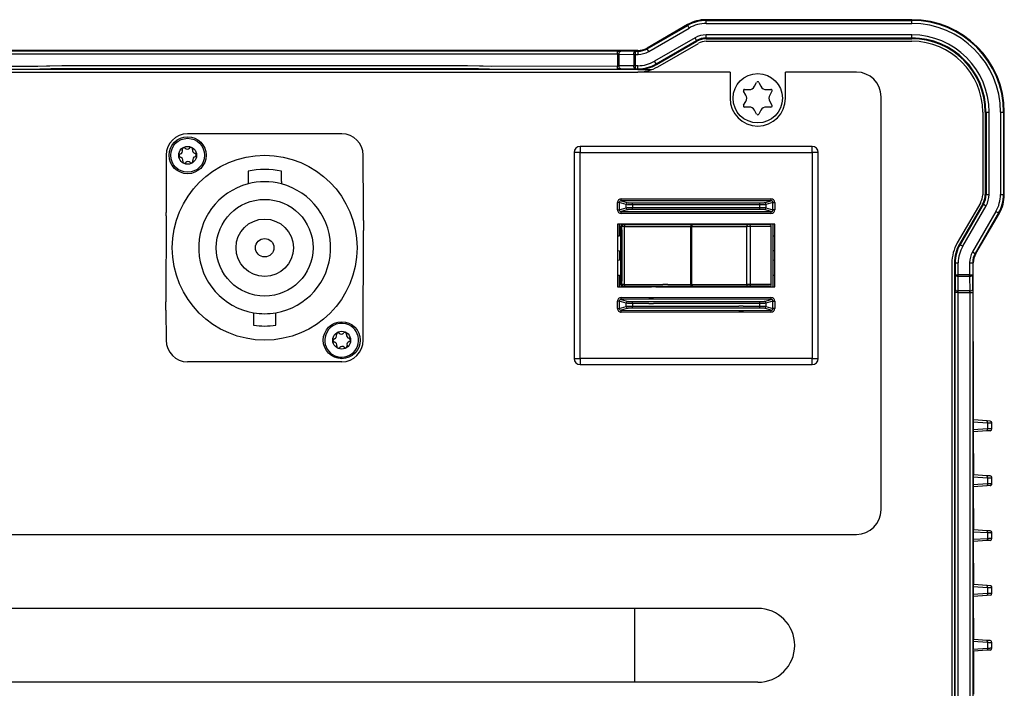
# Model space of a CAD drawing. Header units: millimetres. Extents: x -429 to -189, y 22 to 228.
# Tile 4 of 4: x -349 to -189, y 120 to 228. Entities that reach past the tile are written whole.
import ezdxf

# ---------------------------------------------------------------- set-up
doc = ezdxf.new("R2010")
doc.units = ezdxf.units.MM

# ---------------------------------------------------------------- blocks, each defined once
blk = doc.blocks.new('Senkschraube_ISO14586-C-TX10-A4-2_9x9_5_1__8', base_point=(-324.6, 203.47))
at = {"color": 7, "linetype": 'Continuous'}
for radius in [2.75, 1.45]:
    blk.add_circle((-321.85, 206.22), radius, dxfattribs=at)
for centre, radius, start, end in [((-322.97, 206.17), 0.28, 105.6321, 258.9486), ((-323.18, 206.91), 0.49, 285.6321, 18.9486), ((-322.45, 207.16), 0.28, 45.6321, 198.9486), ((-321.91, 207.71), 0.49, 225.6321, 318.9486), ((-321.33, 207.21), 0.28, 345.6321, 138.9486), ((-320.58, 207.02), 0.49, 165.6321, 258.9486), ((-320.73, 206.26), 0.28, 285.6321, 78.9486), ((-323.12, 205.42), 0.49, 345.6321, 78.9486), ((-322.37, 205.22), 0.28, 165.6321, 318.9486), ((-321.79, 204.72), 0.49, 45.6321, 138.9486), ((-321.25, 205.27), 0.28, 225.6321, 18.9486), ((-320.52, 205.52), 0.49, 105.6321, 198.9486)]:
    blk.add_arc(centre, radius, start, end, dxfattribs=at)
blk = doc.blocks.new('Senkschraube_ISO14586-C-TX10-A4-2_9x9_5_1_2__9', base_point=(-299.6, 173.47))
at = {"color": 7, "linetype": 'Continuous'}
blk.add_circle((-296.85, 176.22), 1.45, dxfattribs=at)
for centre, radius, start, end in [((-296.86, 176.21), 2.74, 64.9579, 152.1192), ((-296.86, 176.21), 2.74, 152.1192, 64.9579), ((-297.45, 177.16), 0.28, 45.6321, 198.9486), ((-296.91, 177.71), 0.49, 225.6321, 318.9486), ((-296.33, 177.21), 0.28, 345.6321, 138.9486), ((-297.97, 176.17), 0.28, 105.6321, 258.9486), ((-298.18, 176.91), 0.49, 285.6321, 18.9486), ((-298.12, 175.42), 0.49, 345.6321, 78.9486), ((-295.58, 177.02), 0.49, 165.6321, 258.9486), ((-295.52, 175.52), 0.49, 105.6321, 198.9486), ((-295.73, 176.26), 0.28, 285.6321, 78.9486), ((-297.37, 175.22), 0.28, 165.6321, 318.9486), ((-296.79, 174.72), 0.49, 45.6321, 138.9486), ((-296.25, 175.27), 0.28, 225.6321, 18.9486)]:
    blk.add_arc(centre, radius, start, end, dxfattribs=at)
blk = doc.blocks.new('Innenbord__10', base_point=(-325.37, 181.12))
at = {"color": 7, "linetype": 'Continuous'}
for p, q in [((-312.02, 201.98), (-312.05, 201.57)), ((-306.62, 201.98), (-306.64, 201.57)), ((-325.32, 196.42), (-325.32, 196.92)), ((-293.32, 196.92), (-293.32, 197.22)), ((-293.32, 196.42), (-293.32, 196.92)), ((-293.32, 195.62), (-293.32, 194.02)), ((-325.37, 181.92), (-325.37, 182.42)), ((-325.37, 181.12), (-325.37, 181.92))]:
    blk.add_line(p, q, dxfattribs=at)
blk = doc.blocks.new('Netzteil-LCC600-28U-9P_1__11', base_point=(-325.37, 181.12))
blk.add_blockref('Innenbord__10', (-325.37, 181.12))
blk = doc.blocks.new('PowerConAC-Buchse-32A_NAC3MP-HC__12', base_point=(-325.37, 172.72))
at = {"color": 7, "linetype": 'Continuous'}
for p, q in [((-296.85, 209.72), (-321.85, 209.72)), ((-325.35, 206.22), (-325.32, 196.92)), ((-293.32, 197.22), (-293.35, 206.22)), ((-312.05, 203.62), (-312.02, 201.98)), ((-306.62, 201.98), (-306.64, 203.62)), ((-312.02, 201.98), (-312.05, 201.57)), ((-306.62, 201.98), (-306.64, 201.57)), ((-325.32, 196.42), (-325.32, 196.92)), ((-293.32, 196.92), (-293.32, 197.22)), ((-293.32, 196.42), (-293.32, 196.92)), ((-325.32, 196.42), (-325.37, 182.42)), ((-293.32, 195.62), (-293.32, 196.42)), ((-293.32, 195.62), (-293.32, 194.02)), ((-293.35, 176.22), (-293.32, 194.02)), ((-325.37, 181.92), (-325.37, 182.42)), ((-325.37, 181.12), (-325.37, 181.92)), ((-325.37, 181.12), (-325.35, 176.22)), ((-311.15, 180.67), (-311.15, 178.64)), ((-307.55, 178.64), (-307.55, 180.67)), ((-296.85, 172.72), (-321.85, 172.72))]:
    blk.add_line(p, q, dxfattribs=at)
for centre, radius in [((-321.85, 206.22), 3), ((-309.35, 191.22), 15), ((-309.35, 191.22), 7.85), ((-309.35, 191.22), 4.65), ((-309.35, 191.22), 1.5), ((-296.85, 176.22), 3)]:
    blk.add_circle(centre, radius, dxfattribs=at)
for centre, radius, start, end in [((-321.85, 206.22), 3.5, 90, 180), ((-296.85, 206.22), 3.5, 0, 90), ((-309.35, 191.22), 12.7, 77.7022, 102.2978), ((-309.35, 191.22), 10.7, 104.6435, 260.3154), ((-309.35, 191.22), 10.7, 75.3565, 104.6435), ((-309.35, 191.22), 10.7, 279.6846, 75.3565), ((-309.35, 191.22), 10.7, 260.3154, 279.6846), ((-309.35, 191.22), 12.7, 261.8519, 278.1481), ((-321.85, 176.22), 3.5, 180, 270), ((-296.85, 176.22), 3.5, 270, 0)]:
    blk.add_arc(centre, radius, start, end, dxfattribs=at)
blk = doc.blocks.new('Blechschraube_ISO14585-ST4_2x16_8__17', base_point=(-233.35, 211.47))
at = {"color": 7, "linetype": 'Continuous'}
blk.add_circle((-229.35, 215.47), 4, dxfattribs=at)
blk = doc.blocks.new('Typenschild-PSU-Odin__18', base_point=(-389.35, 210.97))
at = {"color": 7, "linetype": 'Continuous'}
for p, q in [((-369.35, 219.72), (-249.35, 219.72)), ((-249.35, 219.72), (-248.81, 219.72)), ((-233.85, 219.72), (-248.81, 219.72)), ((-233.85, 219.72), (-233.85, 217.16)), ((-233.85, 217.16), (-233.85, 216.72)), ((-233.85, 216.72), (-233.85, 215.47))]:
    blk.add_line(p, q, dxfattribs=at)
blk.add_arc((-229.35, 215.47), 4.5, 180, 270, dxfattribs=at)
blk = doc.blocks.new('Buegelgriff-GN-425-NI-12-160-GS__19', base_point=(-395.35, 120.7))
at = {"color": 7, "linetype": 'Continuous'}
for p, q in [((-249.35, 132.72), (-369.35, 132.72)), ((-229.35, 132.72), (-249.35, 132.72)), ((-249.35, 120.72), (-369.35, 120.72)), ((-229.35, 120.72), (-249.35, 120.72))]:
    blk.add_line(p, q, dxfattribs=at)
at = {"color": 1, "linetype": 'Continuous'}
for p, q in [((-249.35, 132.72), (-249.35, 126.72)), ((-249.35, 126.72), (-249.35, 120.72))]:
    blk.add_line(p, q, dxfattribs=at)
at = {"color": 7, "linetype": 'Continuous'}
blk.add_arc((-229.35, 126.72), 6, 270, 90, dxfattribs=at)
blk = doc.blocks.new('Verbindungsteil_1__22', base_point=(-429.35, 21.78))
at = {"color": 7, "linetype": 'Continuous'}
for p, q in [((-240.74, 227.41), (-247.31, 223.62)), ((-204.35, 228.22), (-237.74, 228.22)), ((-248.81, 223.22), (-369.88, 223.22)), ((-189.35, 199.82), (-189.35, 213.22)), ((-193.98, 190.26), (-190.15, 196.82)), ((-194.35, 163.28), (-194.38, 188.76)), ((-296.85, 172.72), (-321.85, 172.72)), ((-192.15, 163.12), (-194.35, 163.28)), ((-191.63, 163.1), (-192.15, 163.12)), ((-192.15, 161.52), (-194.38, 161.36)), ((-194.38, 161.36), (-194.35, 154.38)), ((-191.63, 161.54), (-192.15, 161.52)), ((-191.35, 161.84), (-191.35, 162.8)), ((-192.15, 154.22), (-194.35, 154.38)), ((-191.63, 154.2), (-192.15, 154.22)), ((-191.35, 152.94), (-191.35, 153.9)), ((-192.15, 152.62), (-194.38, 152.46)), ((-194.38, 152.46), (-194.35, 145.48)), ((-191.63, 152.64), (-192.15, 152.62)), ((-192.15, 145.32), (-194.35, 145.48)), ((-191.63, 145.3), (-192.15, 145.32)), ((-191.35, 144.04), (-191.35, 145)), ((-192.15, 143.72), (-194.38, 143.56)), ((-194.38, 143.56), (-194.35, 136.58)), ((-191.63, 143.74), (-192.15, 143.72)), ((-192.15, 136.42), (-194.35, 136.58)), ((-191.63, 136.4), (-192.15, 136.42)), ((-191.35, 135.14), (-191.35, 136.1)), ((-192.15, 134.82), (-194.38, 134.66)), ((-194.38, 134.66), (-194.35, 127.68)), ((-191.63, 134.84), (-192.15, 134.82)), ((-192.15, 127.52), (-194.35, 127.68)), ((-191.63, 127.5), (-192.15, 127.52)), ((-191.35, 126.24), (-191.35, 127.2)), ((-192.15, 125.92), (-194.35, 125.75)), ((-194.35, 125.75), (-194.35, 118.78)), ((-191.63, 125.94), (-192.15, 125.92))]:
    blk.add_line(p, q, dxfattribs=at)
at = {"color": 1, "linetype": 'Continuous'}
for p, q in [((-240.71, 227.29), (-240.74, 227.41)), ((-237.74, 228.22), (-237.71, 228.09)), ((-204.35, 228.09), (-204.35, 228.22)), ((-204.35, 227.59), (-204.35, 228.09)), ((-248.83, 223.16), (-248.81, 223.22)), ((-247.31, 223.62), (-247.33, 223.55)), ((-366.6, 220.71), (-346.17, 220.7)), ((-346.17, 220.7), (-344.77, 220.71)), ((-344.77, 220.71), (-344.2, 220.73)), ((-344.2, 220.73), (-342.28, 220.76)), ((-342.28, 220.76), (-276.42, 220.76)), ((-276.42, 220.76), (-274.49, 220.73)), ((-274.49, 220.73), (-273.92, 220.71)), ((-273.92, 220.71), (-272.53, 220.7)), ((-272.53, 220.7), (-252.1, 220.71)), ((-344.55, 220.21), (-345.81, 220.2)), ((-344.03, 220.23), (-344.55, 220.21)), ((-342.28, 220.26), (-344.03, 220.23)), ((-276.42, 220.26), (-342.28, 220.26)), ((-274.67, 220.23), (-276.42, 220.26)), ((-274.15, 220.21), (-274.67, 220.23)), ((-272.88, 220.2), (-274.15, 220.21)), ((-189.97, 213.22), (-189.47, 213.22)), ((-189.47, 213.22), (-189.35, 213.22)), ((-189.47, 199.86), (-189.35, 199.82)), ((-190.15, 196.82), (-190.28, 196.86))]:
    blk.add_line(p, q, dxfattribs=at)
at = {"color": 7, "linetype": 'Continuous'}
for centre, radius, start, end in [((-237.74, 222.22), 6, 90, 120), ((-204.35, 213.22), 15, 0, 90), ((-248.81, 226.22), 3, 270, 300), ((-195.35, 199.82), 6, 330, 0), ((-191.38, 188.76), 3, 150, 180), ((-191.65, 162.8), 0.3, 0.0024, 86.0432), ((-191.65, 161.84), 0.3, 273.9568, 359.9976), ((-191.65, 153.9), 0.3, 0.0017, 86.0432), ((-191.65, 152.94), 0.3, 273.9568, 359.9983), ((-191.65, 145), 0.3, 0.0017, 86.0432), ((-191.65, 144.04), 0.3, 273.9568, 359.9983), ((-191.65, 136.1), 0.3, 0.0017, 86.0432), ((-191.65, 135.14), 0.3, 273.9568, 359.9983), ((-191.65, 127.2), 0.3, 0.0017, 86.0432), ((-191.65, 126.24), 0.3, 273.9568, 359.9983)]:
    blk.add_arc(centre, radius, start, end, dxfattribs=at)
at = {"color": 1, "linetype": 'Continuous'}
blk.add_arc((-252.1, 223.71), 3, 270, 275.0564, dxfattribs=at)
blk = doc.blocks.new('Verbindungsteil_2__23', base_point=(-429.35, 21.78))
at = {"color": 7, "linetype": 'Continuous'}
for p, q in [((-240.74, 227.41), (-247.31, 223.62)), ((-204.35, 228.22), (-237.74, 228.22)), ((-245.79, 220.93), (-239.22, 224.73)), ((-237.72, 225.13), (-204.35, 225.13)), ((-248.81, 223.22), (-369.88, 223.22)), ((-248.79, 220.13), (-369.91, 220.13)), ((-248.79, 220.13), (-246.53, 220.13)), ((-192.44, 213.22), (-192.44, 199.85)), ((-189.35, 199.82), (-189.35, 213.22)), ((-192.84, 198.35), (-196.63, 191.78)), ((-193.98, 190.26), (-190.15, 196.82)), ((-197.44, 188.78), (-197.44, 64.66)), ((-194.35, 163.28), (-194.38, 188.76)), ((-296.85, 172.72), (-321.85, 172.72)), ((-209.34, 169.7), (-209.34, 171.2)), ((-194.38, 162.96), (-194.38, 161.67)), ((-192.15, 163.12), (-194.35, 163.28)), ((-191.63, 163.1), (-192.15, 163.12)), ((-192.15, 161.52), (-194.38, 161.36)), ((-194.38, 161.36), (-194.35, 154.38)), ((-191.63, 161.54), (-192.15, 161.52)), ((-191.35, 161.84), (-191.35, 162.8)), ((-194.38, 154.06), (-194.38, 152.77)), ((-192.15, 154.22), (-194.35, 154.38)), ((-191.63, 154.2), (-192.15, 154.22)), ((-191.35, 152.94), (-191.37, 153.89)), ((-192.15, 152.62), (-194.38, 152.46)), ((-194.38, 152.46), (-194.35, 145.48)), ((-191.63, 152.64), (-192.15, 152.62)), ((-192.15, 145.32), (-194.35, 145.48)), ((-194.38, 145.16), (-194.38, 143.87)), ((-191.63, 145.3), (-192.15, 145.32)), ((-191.35, 144.04), (-191.37, 144.99)), ((-192.15, 143.72), (-194.38, 143.56)), ((-194.38, 143.56), (-194.35, 136.58)), ((-191.63, 143.74), (-192.15, 143.72)), ((-194.38, 136.26), (-194.38, 134.97)), ((-192.15, 136.42), (-194.35, 136.58)), ((-191.63, 136.4), (-192.15, 136.42)), ((-191.35, 135.14), (-191.37, 136.09)), ((-192.15, 134.82), (-194.38, 134.66)), ((-194.38, 134.66), (-194.35, 127.68)), ((-191.63, 134.84), (-192.15, 134.82)), ((-194.38, 127.4), (-194.38, 126.07)), ((-192.15, 127.52), (-194.35, 127.68)), ((-191.63, 127.5), (-192.15, 127.52)), ((-191.35, 126.24), (-191.35, 127.2)), ((-192.15, 125.92), (-194.38, 125.77)), ((-194.38, 125.77), (-194.35, 118.78)), ((-191.63, 125.94), (-192.15, 125.92))]:
    blk.add_line(p, q, dxfattribs=at)
at = {"color": 1, "linetype": 'Continuous'}
for p, q in [((-247.28, 223.5), (-240.71, 227.29)), ((-247.03, 223.06), (-240.46, 226.86)), ((-240.71, 227.29), (-240.74, 227.41)), ((-240.46, 226.86), (-240.71, 227.29)), ((-237.74, 228.22), (-237.71, 228.09)), ((-237.71, 228.09), (-204.35, 228.09)), ((-237.71, 227.59), (-237.71, 228.09)), ((-237.71, 227.59), (-204.35, 227.59)), ((-204.35, 228.09), (-204.35, 228.22)), ((-204.35, 227.59), (-204.35, 228.09)), ((-239.53, 225.27), (-246.1, 221.47)), ((-239.28, 224.83), (-239.53, 225.27)), ((-204.35, 225.75), (-237.72, 225.75)), ((-237.72, 225.25), (-237.72, 225.75)), ((-237.72, 225.25), (-204.35, 225.25)), ((-237.72, 225.13), (-237.72, 225.25)), ((-204.35, 225.25), (-204.35, 225.75)), ((-204.35, 225.13), (-204.35, 225.25)), ((-245.85, 221.04), (-239.28, 224.83)), ((-239.28, 224.83), (-239.22, 224.73)), ((-252.08, 223.12), (-366.62, 223.12)), ((-252.08, 222.62), (-366.62, 222.62)), ((-252.08, 222.62), (-252.1, 220.71)), ((-252.08, 222.62), (-252.08, 223.12)), ((-251.83, 222.62), (-249.46, 222.59)), ((-251.83, 220.73), (-251.83, 222.62)), ((-249.21, 223.09), (-251.58, 223.12)), ((-249.21, 222.59), (-249.46, 222.59)), ((-249.46, 222.59), (-249.46, 220.75)), ((-249.21, 223.09), (-248.78, 223.09)), ((-249.21, 222.59), (-249.21, 223.09)), ((-249.21, 222.59), (-248.78, 222.59)), ((-249.21, 220.75), (-249.21, 222.59)), ((-248.83, 223.16), (-248.81, 223.22)), ((-248.83, 223.16), (-248.78, 223.09)), ((-248.78, 222.59), (-248.78, 223.09)), ((-247.31, 223.62), (-247.33, 223.55)), ((-247.28, 223.5), (-247.33, 223.55)), ((-247.03, 223.06), (-247.28, 223.5)), ((-366.6, 220.71), (-346.17, 220.7)), ((-346.17, 220.7), (-344.77, 220.71)), ((-344.77, 220.71), (-344.2, 220.73)), ((-344.2, 220.73), (-342.28, 220.76)), ((-342.28, 220.76), (-276.42, 220.76)), ((-276.42, 220.76), (-274.49, 220.73)), ((-274.49, 220.73), (-273.92, 220.71)), ((-273.92, 220.71), (-272.53, 220.7)), ((-272.53, 220.7), (-252.1, 220.71)), ((-252.08, 220.22), (-252.1, 220.71)), ((-249.46, 220.75), (-251.83, 220.73)), ((-249.21, 220.75), (-249.46, 220.75)), ((-248.79, 220.75), (-249.21, 220.75)), ((-249.21, 220.25), (-249.21, 220.75)), ((-248.79, 220.25), (-248.79, 220.75)), ((-245.85, 221.04), (-246.1, 221.47)), ((-245.79, 220.93), (-245.85, 221.04)), ((-366.62, 220.22), (-345.81, 220.2)), ((-344.55, 220.21), (-345.81, 220.2)), ((-344.03, 220.23), (-344.55, 220.21)), ((-342.28, 220.26), (-344.03, 220.23)), ((-276.42, 220.26), (-342.28, 220.26)), ((-274.67, 220.23), (-276.42, 220.26)), ((-274.15, 220.21), (-274.67, 220.23)), ((-272.88, 220.2), (-274.15, 220.21)), ((-272.88, 220.2), (-252.08, 220.22)), ((-251.58, 220.23), (-249.21, 220.25)), ((-249.21, 220.25), (-248.79, 220.25)), ((-248.79, 220.25), (-248.79, 220.13)), ((-192.44, 213.22), (-192.31, 213.22)), ((-192.31, 213.22), (-192.31, 199.85)), ((-192.31, 213.22), (-191.81, 213.22)), ((-191.81, 199.85), (-191.81, 213.22)), ((-189.97, 213.22), (-189.47, 213.22)), ((-189.97, 213.22), (-189.97, 199.86)), ((-189.47, 213.22), (-189.35, 213.22)), ((-189.47, 213.22), (-189.47, 199.86)), ((-192.31, 199.85), (-192.44, 199.85)), ((-192.31, 199.85), (-191.81, 199.85)), ((-189.97, 199.86), (-189.47, 199.86)), ((-189.47, 199.86), (-189.35, 199.82)), ((-192.73, 198.29), (-196.53, 191.71)), ((-192.84, 198.35), (-192.73, 198.29)), ((-192.73, 198.29), (-192.3, 198.04)), ((-196.09, 191.46), (-192.3, 198.04)), ((-190.71, 197.11), (-194.5, 190.53)), ((-190.28, 196.86), (-194.07, 190.28)), ((-190.71, 197.11), (-190.28, 196.86)), ((-190.15, 196.82), (-190.28, 196.86)), ((-196.53, 191.71), (-196.63, 191.78)), ((-196.53, 191.71), (-196.09, 191.46)), ((-194.5, 190.53), (-194.07, 190.28)), ((-193.98, 190.26), (-194.07, 190.28)), ((-197.44, 188.78), (-197.31, 188.78)), ((-197.31, 188.78), (-197.31, 186.85)), ((-197.31, 188.78), (-196.81, 188.78)), ((-196.81, 186.85), (-196.81, 188.78)), ((-194.97, 188.78), (-194.97, 186.85)), ((-194.97, 188.78), (-194.47, 188.78)), ((-194.47, 188.78), (-194.38, 188.76)), ((-194.47, 188.78), (-194.47, 186.85)), ((-197.31, 186.85), (-197.34, 184.48)), ((-197.31, 186.85), (-196.81, 186.85)), ((-196.84, 184.23), (-196.81, 186.6)), ((-196.81, 186.6), (-196.81, 186.85)), ((-194.97, 186.85), (-196.81, 186.85)), ((-196.81, 186.6), (-194.97, 186.6)), ((-194.97, 186.6), (-194.97, 186.85)), ((-194.97, 186.85), (-194.47, 186.85)), ((-194.97, 186.6), (-194.95, 184.23)), ((-194.45, 184.48), (-194.47, 186.85)), ((-196.84, 183.98), (-197.34, 183.98)), ((-197.34, 69.45), (-197.34, 183.98)), ((-194.95, 184.23), (-196.84, 184.23)), ((-196.84, 183.98), (-194.95, 183.98)), ((-196.84, 69.45), (-196.84, 183.98)), ((-194.95, 183.98), (-194.45, 183.98)), ((-194.95, 183.98), (-194.95, 69.45)), ((-194.45, 183.98), (-194.45, 69.45)), ((-194.38, 162.96), (-192.09, 162.82)), ((-192.09, 161.82), (-194.38, 161.67)), ((-192.09, 162.82), (-192.09, 161.82)), ((-194.38, 154.06), (-192.09, 153.92)), ((-192.09, 153.92), (-192.09, 152.92)), ((-192.09, 152.92), (-194.38, 152.77)), ((-194.38, 145.16), (-192.09, 145.02)), ((-192.09, 144.02), (-194.38, 143.87)), ((-192.09, 145.02), (-192.09, 144.02)), ((-194.38, 136.26), (-192.09, 136.12)), ((-192.09, 136.12), (-192.09, 135.12)), ((-192.09, 135.12), (-194.38, 134.97)), ((-194.38, 127.4), (-192.09, 127.22)), ((-192.09, 126.22), (-194.38, 126.07)), ((-192.09, 127.22), (-192.09, 126.22))]:
    blk.add_line(p, q, dxfattribs=at)
at = {"color": 7, "linetype": 'Continuous'}
for centre, radius, start, end in [((-237.74, 222.22), 6, 90, 120), ((-204.35, 213.22), 15, 0, 90), ((-204.35, 213.22), 14.88, 0, 90), ((-237.72, 222.13), 3.12, 90, 120), ((-204.35, 213.22), 12.03, 0, 90), ((-237.72, 222.13), 3, 90, 120), ((-204.35, 213.22), 11.91, 0, 90), ((-248.81, 226.22), 3, 270, 300), ((-248.78, 226.09), 5.84, 269.9066, 300.0934), ((-248.78, 226.09), 5.96, 269.9085, 300.0915), ((-195.44, 199.85), 3, 330, 360), ((-195.44, 199.85), 3.12, 330, 360), ((-195.35, 199.82), 6, 330, 0), ((-191.44, 188.78), 6, 150, 180), ((-191.44, 188.78), 5.88, 150, 180), ((-191.38, 188.76), 3, 150, 180), ((-191.65, 162.8), 0.3, 0.0024, 86.0432), ((-191.65, 161.84), 0.3, 273.9568, 359.9976), ((-191.65, 153.92), 0.28, 354.6864, 85.3428), ((-191.64, 152.93), 0.289, 272.7964, 2.8374), ((-191.65, 145.02), 0.28, 354.6864, 85.3428), ((-191.65, 144.04), 0.3, 273.9568, 359.9983), ((-191.65, 136.12), 0.28, 354.6864, 85.3428), ((-191.65, 135.14), 0.3, 273.9568, 359.9983), ((-191.64, 127.2), 0.292, 358.4328, 87.612), ((-191.65, 126.24), 0.3, 273.9568, 359.9983)]:
    blk.add_arc(centre, radius, start, end, dxfattribs=at)
at = {"color": 1, "linetype": 'Continuous'}
for centre, radius, start, end in [((-237.72, 222.13), 5.96, 89.9121, 120.0879), ((-237.72, 222.13), 5.47, 89.9041, 120.0959), ((-204.35, 213.22), 14.38, 0, 90), ((-237.72, 222.13), 3.62, 90, 120), ((-204.35, 213.22), 12.53, 0, 90), ((-248.78, 226.09), 3, 269.9999, 300.0001), ((-248.78, 226.09), 3.5, 269.9999, 300.0001), ((-252.1, 223.71), 3, 270, 275.0564), ((-248.78, 226.09), 5.34, 269.8979, 300.1021), ((-195.44, 199.85), 3.62, 330, 360), ((-195.44, 199.85), 5.47, 329.9041, 0.0959), ((-195.44, 199.85), 5.96, 329.9121, 0.0879), ((-191.44, 188.78), 5.38, 150, 180), ((-191.44, 188.78), 3.53, 150.1543, 179.8457), ((-191.44, 188.78), 3.04, 150.1797, 179.8203)]:
    blk.add_arc(centre, radius, start, end, dxfattribs=at)
for points in [[(-252.08, 223.12), (-251.95, 223.12), (-251.82, 223.12), (-251.69, 223.12), (-251.58, 223.12)], [(-251.83, 222.62), (-251.85, 222.62), (-251.87, 222.62), (-251.91, 222.62), (-251.95, 222.62), (-251.97, 222.62), (-251.99, 222.62), (-252.05, 222.62), (-252.08, 222.62)], [(-251.83, 222.62), (-251.76, 222.97), (-251.58, 223.12)], [(-249.46, 222.59), (-249.39, 222.94), (-249.21, 223.09)], [(-251.58, 220.23), (-251.76, 220.38), (-251.83, 220.73)], [(-249.21, 220.25), (-249.39, 220.4), (-249.46, 220.75)], [(-251.58, 220.23), (-251.69, 220.23), (-251.82, 220.23), (-251.95, 220.23), (-252.08, 220.22)], [(-197.31, 186.85), (-197.16, 186.67), (-196.81, 186.6)], [(-194.97, 186.6), (-194.62, 186.67), (-194.47, 186.85)], [(-197.34, 184.48), (-197.19, 184.31), (-196.84, 184.23)], [(-197.34, 183.98), (-197.34, 184.13), (-197.34, 184.24), (-197.34, 184.37), (-197.34, 184.48)], [(-196.84, 183.98), (-196.84, 184.01), (-196.84, 184.03), (-196.84, 184.07), (-196.84, 184.11), (-196.84, 184.13), (-196.84, 184.16), (-196.84, 184.21), (-196.84, 184.23)], [(-194.95, 184.23), (-194.6, 184.31), (-194.45, 184.48)], [(-194.95, 183.98), (-194.95, 184.01), (-194.95, 184.03), (-194.95, 184.07), (-194.95, 184.11), (-194.95, 184.13), (-194.95, 184.16), (-194.95, 184.21), (-194.95, 184.23)], [(-194.45, 184.48), (-194.45, 184.35), (-194.45, 184.24), (-194.45, 184.13), (-194.45, 183.98)], [(-192.09, 162.82), (-192.1, 162.96), (-192.12, 163.07), (-192.15, 163.12)], [(-192.15, 161.52), (-192.12, 161.56), (-192.1, 161.67), (-192.09, 161.82)], [(-192.09, 162.82), (-191.95, 162.81), (-191.81, 162.8), (-191.68, 162.8), (-191.57, 162.8), (-191.48, 162.79), (-191.44, 162.79), (-191.36, 162.8), (-191.35, 162.8)], [(-191.35, 161.84), (-191.36, 161.84), (-191.41, 161.84), (-191.46, 161.84), (-191.57, 161.84), (-191.68, 161.83), (-191.81, 161.83), (-191.95, 161.82), (-192.09, 161.82)], [(-192.09, 153.92), (-192.1, 154.06), (-192.12, 154.17), (-192.15, 154.22)], [(-192.09, 153.92), (-191.95, 153.91), (-191.81, 153.9), (-191.68, 153.9), (-191.57, 153.9), (-191.48, 153.89), (-191.44, 153.89), (-191.38, 153.89), (-191.37, 153.89)], [(-192.09, 152.92), (-192.1, 152.77), (-192.12, 152.66), (-192.15, 152.62)], [(-191.35, 152.94), (-191.36, 152.94), (-191.41, 152.94), (-191.46, 152.94), (-191.57, 152.94), (-191.68, 152.93), (-191.81, 152.93), (-191.95, 152.92), (-192.09, 152.92)], [(-192.09, 145.02), (-192.1, 145.16), (-192.12, 145.27), (-192.15, 145.32)], [(-192.09, 144.02), (-192.1, 143.87), (-192.12, 143.76), (-192.15, 143.72)], [(-192.09, 145.02), (-191.95, 145.01), (-191.81, 145), (-191.68, 145), (-191.57, 145), (-191.48, 144.99), (-191.44, 144.99), (-191.38, 144.99), (-191.37, 144.99)], [(-191.35, 144.04), (-191.36, 144.04), (-191.41, 144.04), (-191.46, 144.04), (-191.57, 144.04), (-191.68, 144.03), (-191.81, 144.03), (-191.95, 144.02), (-192.09, 144.02)], [(-192.09, 136.12), (-192.1, 136.26), (-192.12, 136.37), (-192.15, 136.42)], [(-192.09, 136.12), (-191.95, 136.11), (-191.81, 136.1), (-191.68, 136.1), (-191.57, 136.1), (-191.48, 136.09), (-191.44, 136.09), (-191.38, 136.09), (-191.37, 136.09)], [(-192.09, 135.12), (-192.1, 134.97), (-192.12, 134.86), (-192.15, 134.82)], [(-191.35, 135.14), (-191.36, 135.14), (-191.41, 135.14), (-191.46, 135.14), (-191.57, 135.14), (-191.68, 135.13), (-191.81, 135.13), (-191.95, 135.12), (-192.09, 135.12)], [(-192.09, 127.22), (-192.1, 127.36), (-192.12, 127.47), (-192.15, 127.52)], [(-192.09, 126.22), (-192.1, 126.07), (-192.12, 125.96), (-192.15, 125.92)], [(-192.09, 127.22), (-191.95, 127.21), (-191.81, 127.2), (-191.68, 127.2), (-191.57, 127.2), (-191.48, 127.19), (-191.44, 127.19), (-191.36, 127.2), (-191.35, 127.2)], [(-191.35, 126.24), (-191.36, 126.24), (-191.41, 126.24), (-191.46, 126.24), (-191.57, 126.24), (-191.68, 126.23), (-191.81, 126.23), (-191.95, 126.22), (-192.09, 126.22)]]:
    blk.add_spline(points, degree=3, dxfattribs=at)
at = {"color": 7, "linetype": 'Continuous'}
for points in [[(-194.35, 163.28), (-194.36, 163.26), (-194.38, 163.24), (-194.38, 163.22), (-194.38, 163.2), (-194.38, 163.14), (-194.38, 163.07), (-194.38, 163.02), (-194.38, 162.96)], [(-194.38, 161.67), (-194.38, 161.63), (-194.38, 161.6), (-194.38, 161.53), (-194.38, 161.46), (-194.38, 161.43), (-194.38, 161.36)], [(-194.35, 154.38), (-194.36, 154.36), (-194.38, 154.34), (-194.38, 154.32), (-194.38, 154.3), (-194.38, 154.24), (-194.38, 154.17), (-194.38, 154.12), (-194.38, 154.06)], [(-194.38, 152.77), (-194.38, 152.73), (-194.38, 152.7), (-194.38, 152.63), (-194.38, 152.56), (-194.38, 152.53), (-194.38, 152.46)], [(-194.35, 145.48), (-194.36, 145.46), (-194.38, 145.44), (-194.38, 145.42), (-194.38, 145.4), (-194.38, 145.34), (-194.38, 145.27), (-194.38, 145.22), (-194.38, 145.16)], [(-194.38, 143.87), (-194.38, 143.83), (-194.38, 143.8), (-194.38, 143.73), (-194.38, 143.66), (-194.38, 143.63), (-194.38, 143.56)], [(-194.35, 136.58), (-194.36, 136.56), (-194.38, 136.54), (-194.38, 136.52), (-194.38, 136.5), (-194.38, 136.44), (-194.38, 136.37), (-194.38, 136.32), (-194.38, 136.26)], [(-194.38, 134.97), (-194.38, 134.93), (-194.38, 134.9), (-194.38, 134.83), (-194.38, 134.76), (-194.38, 134.74), (-194.38, 134.71)], [(-194.35, 127.68), (-194.36, 127.66), (-194.38, 127.64), (-194.38, 127.62), (-194.38, 127.6), (-194.38, 127.54), (-194.38, 127.47), (-194.38, 127.44), (-194.38, 127.4)], [(-194.38, 125.77), (-194.38, 125.8), (-194.38, 125.83), (-194.38, 125.89), (-194.38, 125.96), (-194.38, 126.01), (-194.38, 126.07)]]:
    blk.add_spline(points, degree=3, dxfattribs=at)
blk = doc.blocks.new('Gehaeuseschale-oben-Einbaudummy__24', base_point=(-409.36, 148.72))
at = {"color": 7, "linetype": 'Continuous'}
for p, q in [((-209.35, 184.22), (-209.35, 188.47)), ((-209.35, 179.97), (-209.35, 184.22)), ((-209.35, 175.72), (-209.35, 179.97)), ((-209.35, 171.47), (-209.35, 175.72)), ((-209.34, 171.2), (-209.35, 171.47)), ((-209.34, 169.7), (-209.34, 171.2)), ((-209.35, 167.22), (-209.34, 169.7)), ((-209.35, 162.97), (-209.35, 167.22)), ((-209.35, 158.72), (-209.35, 162.97)), ((-209.35, 154.47), (-209.35, 158.72)), ((-209.35, 150.22), (-209.35, 154.47)), ((-209.35, 148.72), (-209.35, 150.22))]:
    blk.add_line(p, q, dxfattribs=at)
blk = doc.blocks.new('Blechschraube_ISO14585-ST4_2x16_12__25', base_point=(-233.35, 211.47))
at = {"color": 7, "linetype": 'Continuous'}
for p, q in [((-229.86, 217.41), (-229.53, 218.03)), ((-229.17, 218.03), (-228.84, 217.41)), ((-231.29, 215.99), (-231.66, 216.6)), ((-231.48, 216.9), (-230.77, 216.88)), ((-227.93, 216.88), (-227.21, 216.9)), ((-227.04, 216.6), (-227.41, 215.99)), ((-231.66, 214.34), (-231.29, 214.94)), ((-227.41, 214.94), (-227.04, 214.34)), ((-230.77, 214.05), (-231.48, 214.03)), ((-229.53, 212.9), (-229.86, 213.53)), ((-228.84, 213.53), (-229.17, 212.9)), ((-227.21, 214.03), (-227.93, 214.05))]:
    blk.add_line(p, q, dxfattribs=at)
blk.add_circle((-229.35, 215.47), 4, dxfattribs=at)
for centre, radius, start, end in [((-230.74, 217.88), 1, 268.3195, 331.6805), ((-229.35, 217.94), 0.2, 90, 151.6805), ((-229.35, 217.94), 0.2, 28.3206, 90), ((-227.96, 217.88), 1, 208.3195, 271.6805), ((-231.49, 216.7), 0.2, 88.3206, 211.6805), ((-232.14, 215.47), 1, 328.3195, 31.6805), ((-226.56, 215.47), 1, 148.3195, 211.6805), ((-227.21, 216.7), 0.2, 328.3206, 91.6805), ((-231.49, 214.23), 0.2, 148.3205, 271.6805), ((-227.21, 214.23), 0.2, 268.3205, 31.6805), ((-230.74, 213.05), 1, 28.3195, 91.6805), ((-229.35, 212.99), 0.2, 208.3206, 270), ((-229.35, 212.99), 0.2, 270, 331.6805), ((-227.96, 213.05), 1, 88.3195, 151.6805)]:
    blk.add_arc(centre, radius, start, end, dxfattribs=at)
blk = doc.blocks.new('Frontschild-Odin-PSU__26', base_point=(-409.36, 144.72))
at = {"color": 7, "linetype": 'Continuous'}
for p, q in [((-369.35, 219.72), (-249.35, 219.72)), ((-249.35, 219.72), (-248.81, 219.72)), ((-233.85, 219.72), (-248.81, 219.72)), ((-233.85, 219.72), (-233.85, 217.16)), ((-213.35, 219.72), (-224.85, 219.72)), ((-224.85, 215.47), (-224.85, 219.72)), ((-233.85, 217.16), (-233.85, 216.72)), ((-233.85, 216.72), (-233.85, 215.47)), ((-209.35, 188.47), (-209.35, 215.72)), ((-209.35, 184.22), (-209.35, 188.47)), ((-209.35, 179.97), (-209.35, 184.22)), ((-209.35, 175.72), (-209.35, 179.97)), ((-209.35, 171.47), (-209.35, 175.72)), ((-209.34, 171.2), (-209.35, 171.47)), ((-209.34, 169.7), (-209.34, 171.2)), ((-209.35, 167.22), (-209.34, 169.7)), ((-209.35, 162.97), (-209.35, 167.22)), ((-209.35, 158.72), (-209.35, 162.97)), ((-209.35, 154.47), (-209.35, 158.72)), ((-209.35, 150.22), (-209.35, 154.47)), ((-209.35, 148.72), (-209.35, 150.22)), ((-405.35, 144.72), (-213.35, 144.72))]:
    blk.add_line(p, q, dxfattribs=at)
for centre, radius, start, end in [((-213.35, 215.72), 4, 0, 90), ((-229.35, 215.47), 4.5, 180, 270), ((-229.35, 215.47), 4.5, 270, 0), ((-213.35, 148.72), 4, 270, 0)]:
    blk.add_arc(centre, radius, start, end, dxfattribs=at)
blk = doc.blocks.new('2192079__27', base_point=(-233.61, 184.86))
at = {"color": 7, "linetype": 'Continuous'}
for p, q in [((-233.61, 184.86), (-232.85, 184.86)), ((-232.85, 184.86), (-232.14, 184.86))]:
    blk.add_line(p, q, dxfattribs=at)
blk = doc.blocks.new('2156949__28', base_point=(-247.03, 181.76))
at = {"color": 1, "linetype": 'Continuous'}
for p, q in [((-246.29, 182.86), (-247.03, 182.86)), ((-247.03, 182.16), (-246.66, 182.16)), ((-246.66, 182.16), (-246.29, 182.16)), ((-232.06, 181.76), (-232.43, 181.76)), ((-231.7, 181.76), (-232.06, 181.76))]:
    blk.add_line(p, q, dxfattribs=at)
blk = doc.blocks.new('2156949_1__29', base_point=(-247.03, 181.06))
at = {"color": 1, "linetype": 'Continuous'}
for p, q in [((-244.03, 185.24), (-244.76, 185.24)), ((-243.96, 185.24), (-244.03, 185.24)), ((-234.77, 185.24), (-234.7, 185.24)), ((-234.7, 185.24), (-233.96, 185.24)), ((-247.03, 182.16), (-246.66, 182.16)), ((-246.66, 182.16), (-246.29, 182.16)), ((-232.06, 181.76), (-232.43, 181.76)), ((-232.43, 181.06), (-231.69, 181.06)), ((-231.7, 181.76), (-232.06, 181.76))]:
    blk.add_line(p, q, dxfattribs=at)
at = {"color": 7, "linetype": 'Continuous'}
blk.add_line((-237.75, 184.97), (-237.75, 184.89), dxfattribs=at)
blk = doc.blocks.new('2192079_1', base_point=(-246.59, 184.86))
at = {"color": 7, "linetype": 'Continuous'}
for q in [(-246.59, 184.86), (-245.12, 184.86)]:
    blk.add_line((-245.88, 184.86), q, dxfattribs=at)
blk = doc.blocks.new('Wippschalter__30', base_point=(-251.6, 184.97))
at = {"color": 7, "linetype": 'Continuous'}
for p, q in [((-251.1, 194.97), (-251.3, 194.97)), ((-250.98, 194.97), (-251.1, 194.97)), ((-250.98, 194.97), (-240.92, 194.97)), ((-240.92, 194.97), (-240.2, 194.97)), ((-239.87, 194.97), (-240.2, 194.97)), ((-239.87, 194.97), (-237.77, 194.97)), ((-237.77, 194.97), (-230.98, 194.97)), ((-230.72, 194.97), (-230.98, 194.97)), ((-229.35, 194.97), (-230.72, 194.97)), ((-227.45, 194.97), (-229.35, 194.97)), ((-251.6, 194.67), (-251.6, 185.27)), ((-251.45, 191.87), (-251.42, 194.67)), ((-251.35, 193.72), (-251.38, 194.67)), ((-251.35, 186.22), (-251.35, 193.72)), ((-227.16, 185.27), (-227.16, 194.67)), ((-251.45, 190.72), (-251.45, 191.87)), ((-251.45, 189.22), (-251.45, 190.72)), ((-251.45, 188.07), (-251.45, 189.22)), ((-251.42, 185.27), (-251.45, 188.07)), ((-251.38, 185.27), (-251.35, 186.22)), ((-251.1, 184.97), (-251.3, 184.97)), ((-250.98, 184.97), (-251.1, 184.97)), ((-250.98, 184.97), (-240.92, 184.97)), ((-240.92, 184.97), (-240.2, 184.97)), ((-239.87, 184.97), (-240.2, 184.97)), ((-239.87, 184.97), (-237.75, 184.97)), ((-237.75, 184.97), (-230.98, 184.97)), ((-230.72, 184.97), (-230.98, 184.97)), ((-229.35, 184.97), (-230.72, 184.97)), ((-227.45, 184.97), (-229.35, 184.97))]:
    blk.add_line(p, q, dxfattribs=at)
at = {"color": 1, "linetype": 'Continuous'}
for p, q in [((-250.98, 194.97), (-250.98, 194.67)), ((-240.2, 194.97), (-240.2, 194.67)), ((-251.42, 194.67), (-251.6, 194.67)), ((-250.98, 194.67), (-251.38, 194.67)), ((-250.98, 185.27), (-250.98, 194.67)), ((-250.98, 194.67), (-240.2, 194.67)), ((-240.2, 185.27), (-240.2, 194.67)), ((-240.04, 194.67), (-240.2, 194.67)), ((-240.04, 185.27), (-240.04, 194.67)), ((-240.04, 194.67), (-231.15, 194.67)), ((-231.15, 185.27), (-231.15, 194.67)), ((-230.51, 194.67), (-231.15, 194.67)), ((-230.51, 185.27), (-230.51, 194.67)), ((-227.16, 194.67), (-230.51, 194.67)), ((-251.42, 185.27), (-251.6, 185.27)), ((-250.98, 185.27), (-251.38, 185.27)), ((-250.98, 185.27), (-250.98, 184.97)), ((-250.98, 185.27), (-244.76, 185.24)), ((-244.03, 185.24), (-244.76, 185.24)), ((-243.96, 185.24), (-244.03, 185.24)), ((-243.96, 185.24), (-240.2, 185.27)), ((-240.04, 185.27), (-240.2, 185.27)), ((-240.2, 185.27), (-240.2, 184.97)), ((-240.04, 185.27), (-234.77, 185.24)), ((-234.77, 185.24), (-234.7, 185.24)), ((-234.7, 185.24), (-233.96, 185.24)), ((-233.96, 185.24), (-231.15, 185.27)), ((-230.51, 185.27), (-231.15, 185.27)), ((-227.16, 185.27), (-230.51, 185.27))]:
    blk.add_line(p, q, dxfattribs=at)
at = {"color": 7, "linetype": 'Continuous'}
for centre, radius, start, end in [((-251.3, 194.67), 0.3, 90, 180), ((-251.1, 194.69), 0.278, 89.6252, 184.4545), ((-227.46, 194.67), 0.296, 359.2865, 89.3038), ((-251.3, 185.27), 0.3, 180, 270), ((-251.1, 185.24), 0.278, 175.5455, 270.3748), ((-227.46, 185.26), 0.296, 270.6962, 0.7135)]:
    blk.add_arc(centre, radius, start, end, dxfattribs=at)
at = {"color": 1, "linetype": 'Continuous'}
for centre, start, end in [((-251.12, 194.67), 85.9999, 180.4866), ((-251.12, 185.26), 179.5134, 274.0001)]:
    blk.add_arc(centre, 0.298, start, end, dxfattribs=at)
for points in [[(-239.87, 194.97), (-239.99, 194.88), (-240.04, 194.67)], [(-230.98, 194.97), (-231.1, 194.88), (-231.15, 194.67)], [(-230.51, 194.67), (-230.57, 194.88), (-230.72, 194.97)], [(-251.38, 194.67), (-251.4, 194.67), (-251.42, 194.67)], [(-251.38, 185.27), (-251.4, 185.27), (-251.42, 185.27)], [(-240.04, 185.27), (-239.99, 185.05), (-239.87, 184.97)], [(-231.15, 185.27), (-231.1, 185.05), (-230.98, 184.97)], [(-230.72, 184.97), (-230.57, 185.05), (-230.51, 185.27)]]:
    blk.add_spline(points, degree=3, dxfattribs=at)
blk = doc.blocks.new('2156469__31', base_point=(-251.45, 190.72))
at = {"color": 7, "linetype": 'Continuous'}
for p, q in [((-227.45, 194.97), (-229.35, 194.97)), ((-251.35, 193.72), (-251.38, 194.67)), ((-251.45, 190.72), (-251.45, 191.87)), ((-226.93, 190.73), (-226.83, 190.75))]:
    blk.add_line(p, q, dxfattribs=at)
blk = doc.blocks.new('2156469__32', base_point=(-251.45, 190.72))
blk.add_blockref('2156469__31', (-251.45, 190.72))
blk = doc.blocks.new('2156951__33', base_point=(-229.35, 184.97))
at = {"color": 7, "linetype": 'Continuous'}
blk.add_line((-227.45, 184.97), (-229.35, 184.97), dxfattribs=at)
blk = doc.blocks.new('2156951_2__34', base_point=(-251.45, 184.97))
at = {"color": 7, "linetype": 'Continuous'}
for p, q in [((-251.45, 188.07), (-251.45, 189.22)), ((-226.83, 189.18), (-226.93, 189.2)), ((-251.38, 185.27), (-251.35, 186.22)), ((-227.45, 184.97), (-229.35, 184.97))]:
    blk.add_line(p, q, dxfattribs=at)
blk = doc.blocks.new('2156951__35', base_point=(-251.45, 184.97))
for name, p in [('2156951_2__34', (-251.45, 184.97)), ('2156951__33', (-229.35, 184.97))]:
    blk.add_blockref(name, p)
blk = doc.blocks.new('2156964SOL__36', base_point=(-252.1, 184.89))
at = {"color": 7, "linetype": 'Continuous'}
for p, q in [((-251.8, 193.17), (-251.8, 195.04)), ((-240.92, 195.04), (-240.92, 194.97)), ((-237.77, 195.04), (-237.77, 194.97)), ((-226.9, 195.04), (-226.9, 193.17)), ((-252.1, 193.17), (-251.8, 193.17)), ((-226.9, 193.17), (-226.83, 193.17)), ((-226.83, 190.75), (-226.83, 193.17)), ((-226.83, 193.17), (-226.6, 193.17)), ((-226.83, 186.77), (-226.83, 189.18)), ((-252.1, 186.77), (-251.8, 186.77)), ((-251.8, 184.89), (-251.8, 186.77)), ((-226.9, 186.77), (-226.9, 184.89)), ((-226.9, 186.77), (-226.83, 186.77)), ((-226.83, 186.77), (-226.6, 186.77)), ((-240.92, 184.89), (-240.92, 184.97)), ((-237.75, 184.97), (-237.75, 184.89))]:
    blk.add_line(p, q, dxfattribs=at)
blk = doc.blocks.new('2256574__37', base_point=(-259.15, 172.27))
at = {"color": 1, "linetype": 'Continuous'}
for p, q in [((-258.15, 206.67), (-259.15, 206.67)), ((-258.15, 207.67), (-258.15, 206.67)), ((-258.14, 193.47), (-258.15, 206.67)), ((-258.15, 206.67), (-220.55, 206.67)), ((-220.55, 206.67), (-220.55, 207.67)), ((-219.55, 206.67), (-220.55, 206.67)), ((-220.55, 206.67), (-220.55, 173.27)), ((-252.1, 197.38), (-252.1, 198.56)), ((-251.81, 198.56), (-252.1, 198.56)), ((-250.68, 198.22), (-251.81, 198.56)), ((-251.81, 198.56), (-251.81, 197.38)), ((-251.5, 198.85), (-251.5, 199.15)), ((-251.5, 199.15), (-227.2, 199.15)), ((-251.5, 198.85), (-250.38, 198.52)), ((-227.2, 198.85), (-251.5, 198.85)), ((-250.68, 197.71), (-250.68, 198.22)), ((-249.69, 198.49), (-229.01, 198.49)), ((-249.69, 198.19), (-249.69, 198.49)), ((-229.01, 198.19), (-249.69, 198.19)), ((-249.69, 198.19), (-249.69, 197.74)), ((-229.01, 198.19), (-229.01, 198.49)), ((-229.01, 197.74), (-229.01, 198.19)), ((-228.32, 198.52), (-227.2, 198.85)), ((-226.89, 198.56), (-228.02, 198.22)), ((-228.02, 198.22), (-228.02, 197.71)), ((-227.2, 198.85), (-227.2, 199.15)), ((-226.89, 198.56), (-226.6, 198.56)), ((-226.89, 197.38), (-226.89, 198.56)), ((-226.6, 198.56), (-226.6, 197.38)), ((-252.1, 197.38), (-251.81, 197.38)), ((-251.81, 197.38), (-250.68, 197.71)), ((-250.38, 197.41), (-251.5, 197.08)), ((-251.5, 196.78), (-251.5, 197.08)), ((-251.5, 197.08), (-227.2, 197.08)), ((-227.2, 196.78), (-251.5, 196.78)), ((-249.69, 197.74), (-229.01, 197.74)), ((-249.69, 197.44), (-249.69, 197.74)), ((-229.01, 197.44), (-249.69, 197.44)), ((-229.01, 197.44), (-229.01, 197.74)), ((-227.2, 197.08), (-228.32, 197.41)), ((-228.02, 197.71), (-226.89, 197.38)), ((-227.2, 196.78), (-227.2, 197.08)), ((-226.6, 197.38), (-226.89, 197.38)), ((-258.15, 173.27), (-258.14, 193.47)), ((-251.81, 182.56), (-252.1, 182.56)), ((-252.1, 181.38), (-252.1, 182.56)), ((-250.68, 182.22), (-251.81, 182.56)), ((-251.81, 182.56), (-251.81, 181.38)), ((-251.5, 182.85), (-251.5, 183.15)), ((-251.5, 183.15), (-227.2, 183.15)), ((-247.03, 182.86), (-251.5, 182.85)), ((-251.5, 182.85), (-250.38, 182.52)), ((-250.68, 181.71), (-250.68, 182.22)), ((-249.69, 182.49), (-229.01, 182.49)), ((-249.69, 182.19), (-249.69, 182.49)), ((-247.03, 182.16), (-249.69, 182.19)), ((-249.69, 182.19), (-249.69, 181.74)), ((-246.29, 182.86), (-247.03, 182.86)), ((-247.03, 182.16), (-246.66, 182.16)), ((-246.66, 182.16), (-246.29, 182.16)), ((-227.2, 182.85), (-246.29, 182.86)), ((-229.01, 182.19), (-246.29, 182.16)), ((-229.01, 182.19), (-229.01, 182.49)), ((-229.01, 181.74), (-229.01, 182.19)), ((-228.32, 182.52), (-227.2, 182.85)), ((-226.89, 182.56), (-228.02, 182.22)), ((-228.02, 182.22), (-228.02, 181.71)), ((-227.2, 182.85), (-227.2, 183.15)), ((-226.89, 181.38), (-226.89, 182.56)), ((-226.89, 182.56), (-226.6, 182.56)), ((-226.6, 182.56), (-226.6, 181.38)), ((-252.1, 181.38), (-251.81, 181.38)), ((-251.81, 181.38), (-250.68, 181.71)), ((-250.38, 181.41), (-251.5, 181.08)), ((-251.5, 180.78), (-251.5, 181.08)), ((-251.5, 181.08), (-232.43, 181.06)), ((-227.2, 180.78), (-251.5, 180.78)), ((-249.69, 181.74), (-232.43, 181.76)), ((-249.69, 181.44), (-249.69, 181.74)), ((-229.01, 181.44), (-249.69, 181.44)), ((-232.06, 181.76), (-232.43, 181.76)), ((-232.43, 181.06), (-231.69, 181.06)), ((-231.7, 181.76), (-232.06, 181.76)), ((-231.7, 181.76), (-229.01, 181.74)), ((-231.69, 181.06), (-227.2, 181.08)), ((-229.01, 181.44), (-229.01, 181.74)), ((-227.2, 181.08), (-228.32, 181.41)), ((-228.02, 181.71), (-226.89, 181.38)), ((-227.2, 180.78), (-227.2, 181.08)), ((-226.6, 181.38), (-226.89, 181.38)), ((-259.15, 173.27), (-258.15, 173.27)), ((-258.15, 173.27), (-258.15, 172.27)), ((-220.55, 173.27), (-258.15, 173.27)), ((-220.55, 173.27), (-219.55, 173.27)), ((-220.55, 172.27), (-220.55, 173.27))]:
    blk.add_line(p, q, dxfattribs=at)
at = {"color": 7, "linetype": 'Continuous'}
for p, q in [((-259.15, 206.67), (-259.15, 173.27)), ((-220.55, 207.67), (-258.15, 207.67)), ((-219.55, 173.27), (-219.55, 206.67)), ((-252.1, 195.04), (-252.1, 190.79)), ((-226.6, 195.04), (-252.1, 195.04)), ((-226.6, 190.79), (-226.6, 195.04)), ((-252.1, 190.79), (-251.76, 190.73)), ((-252.1, 190.79), (-252.1, 189.14)), ((-251.76, 190.73), (-251.76, 189.2)), ((-226.93, 190.73), (-226.83, 190.75)), ((-226.93, 190.73), (-226.93, 189.2)), ((-226.83, 190.75), (-226.6, 190.79)), ((-226.6, 189.14), (-226.6, 190.79)), ((-251.76, 189.2), (-252.1, 189.14)), ((-252.1, 189.14), (-252.1, 184.89)), ((-226.83, 189.18), (-226.93, 189.2)), ((-226.6, 189.14), (-226.83, 189.18)), ((-226.6, 184.89), (-226.6, 189.14)), ((-252.1, 184.89), (-246.59, 184.86)), ((-245.88, 184.86), (-246.59, 184.86)), ((-245.88, 184.86), (-245.12, 184.86)), ((-245.12, 184.86), (-233.61, 184.86)), ((-233.61, 184.86), (-232.85, 184.86)), ((-232.85, 184.86), (-232.14, 184.86)), ((-232.14, 184.86), (-226.6, 184.89)), ((-258.15, 172.27), (-220.55, 172.27))]:
    blk.add_line(p, q, dxfattribs=at)
for centre, start, end in [((-258.15, 206.67), 90, 180), ((-220.55, 206.67), 0, 90), ((-258.15, 173.27), 180, 270), ((-220.55, 173.27), 270, 0)]:
    blk.add_arc(centre, 1, start, end, dxfattribs=at)
at = {"color": 1, "linetype": 'Continuous'}
for centre, radius, start, end in [((-251.5, 198.55), 0.6, 89.598, 179.6035), ((-251.5, 198.55), 0.302, 88.802, 178.8266), ((-250.38, 198.22), 0.3, 89.9607, 179.9607), ((-228.32, 198.22), 0.3, 0.039, 90.086), ((-227.2, 198.55), 0.6, 0.3965, 90.402), ((-227.19, 198.55), 0.302, 1.1734, 91.198), ((-251.5, 197.38), 0.6, 180.3965, 270.402), ((-251.5, 197.38), 0.302, 181.1734, 271.198), ((-250.38, 197.71), 0.3, 180.039, 270.086), ((-228.32, 197.71), 0.3, 270, 0), ((-227.2, 197.38), 0.6, 269.598, 359.6035), ((-227.19, 197.38), 0.302, 268.802, 358.8266), ((-251.5, 182.55), 0.6, 89.598, 179.6035), ((-251.5, 182.55), 0.302, 88.802, 178.8266), ((-250.38, 182.22), 0.3, 89.9607, 179.9607), ((-228.32, 182.22), 0.3, 0.039, 90.086), ((-227.2, 182.55), 0.6, 0.3965, 90.402), ((-227.19, 182.55), 0.302, 1.1734, 91.198), ((-251.5, 181.38), 0.597, 180.1356, 270.663), ((-251.51, 181.38), 0.299, 180.6565, 271.715), ((-250.38, 181.71), 0.3, 180.039, 270.086), ((-228.32, 181.71), 0.3, 270, 0), ((-227.2, 181.38), 0.6, 269.598, 359.6035), ((-227.19, 181.38), 0.302, 268.802, 358.8266)]:
    blk.add_arc(centre, radius, start, end, dxfattribs=at)
for points in [[(-249.69, 198.19), (-249.85, 198.19), (-250.02, 198.19), (-250.18, 198.19), (-250.33, 198.2), (-250.46, 198.2), (-250.56, 198.21), (-250.64, 198.21), (-250.68, 198.22)], [(-250.38, 198.52), (-250.25, 198.5), (-250, 198.49), (-249.69, 198.49)], [(-229.01, 198.49), (-228.69, 198.49), (-228.45, 198.5), (-228.32, 198.52)], [(-228.02, 198.22), (-228.06, 198.21), (-228.14, 198.21), (-228.24, 198.2), (-228.37, 198.2), (-228.52, 198.19), (-228.68, 198.19), (-228.85, 198.19), (-229.01, 198.19)], [(-250.68, 197.71), (-250.64, 197.72), (-250.56, 197.72), (-250.46, 197.73), (-250.33, 197.73), (-250.18, 197.74), (-250.02, 197.74), (-249.85, 197.74), (-249.69, 197.74)], [(-249.69, 197.44), (-250, 197.44), (-250.25, 197.43), (-250.38, 197.41)], [(-229.01, 197.74), (-228.85, 197.74), (-228.68, 197.74), (-228.52, 197.74), (-228.37, 197.73), (-228.24, 197.73), (-228.14, 197.72), (-228.06, 197.72), (-228.02, 197.71)], [(-228.32, 197.41), (-228.45, 197.43), (-228.69, 197.44), (-229.01, 197.44)], [(-249.69, 182.19), (-249.85, 182.19), (-250.02, 182.19), (-250.18, 182.19), (-250.33, 182.2), (-250.46, 182.2), (-250.56, 182.21), (-250.64, 182.21), (-250.68, 182.22)], [(-250.38, 182.52), (-250.25, 182.5), (-250, 182.49), (-249.69, 182.49)], [(-229.01, 182.49), (-228.69, 182.49), (-228.45, 182.5), (-228.32, 182.52)], [(-228.02, 182.22), (-228.06, 182.21), (-228.14, 182.21), (-228.24, 182.2), (-228.37, 182.2), (-228.52, 182.19), (-228.68, 182.19), (-228.85, 182.19), (-229.01, 182.19)], [(-250.68, 181.71), (-250.64, 181.72), (-250.56, 181.72), (-250.46, 181.73), (-250.33, 181.73), (-250.18, 181.74), (-250.02, 181.74), (-249.85, 181.74), (-249.69, 181.74)], [(-249.69, 181.44), (-250, 181.44), (-250.25, 181.43), (-250.38, 181.41)], [(-229.01, 181.74), (-228.85, 181.74), (-228.68, 181.74), (-228.52, 181.74), (-228.37, 181.73), (-228.24, 181.73), (-228.14, 181.72), (-228.06, 181.72), (-228.02, 181.71)], [(-228.32, 181.41), (-228.45, 181.43), (-228.69, 181.44), (-229.01, 181.44)]]:
    blk.add_spline(points, degree=3, dxfattribs=at)
blk = doc.blocks.new('Wippschalter-30A-BEN2PA-B0IBAS-3000X-11__38', base_point=(-259.15, 172.27))
for name, p in [('2256574__37', (-259.15, 172.27)), ('2156964SOL__36', (-252.1, 184.89)), ('Wippschalter__30', (-251.6, 184.97)), ('2156469__32', (-251.45, 190.72)), ('2156951__35', (-251.45, 184.97)), ('2156949_1__29', (-247.03, 181.06)), ('2192079_1', (-246.59, 184.86)), ('2192079__27', (-233.61, 184.86)), ('2156949__28', (-247.03, 181.76))]:
    blk.add_blockref(name, p)
blk = doc.blocks.new('Rueckplatte-PSU__39', base_point=(-425.85, 28.72))
at = {"color": 7, "linetype": 'Continuous'}
for p, q in [((-245.56, 220.59), (-238.99, 224.38)), ((-237.74, 224.72), (-204.35, 224.72)), ((-369.35, 219.72), (-249.35, 219.72)), ((-249.35, 219.72), (-248.81, 219.72)), ((-192.85, 213.22), (-192.85, 199.82)), ((-193.18, 198.57), (-196.98, 192)), ((-197.85, 188.75), (-197.85, 64.68))]:
    blk.add_line(p, q, dxfattribs=at)
for centre, radius, start, end in [((-237.74, 222.22), 2.5, 90, 120), ((-204.35, 213.22), 11.5, 0, 90), ((-248.81, 226.22), 6.5, 270, 300), ((-195.35, 199.82), 2.5, 330, 0), ((-191.35, 188.75), 6.5, 150, 180)]:
    blk.add_arc(centre, radius, start, end, dxfattribs=at)
blk = doc.blocks.new('Frontplatte-PSU__40', base_point=(-425.85, 28.72))
at = {"color": 7, "linetype": 'Continuous'}
for p, q in [((-245.56, 220.59), (-238.99, 224.38)), ((-237.74, 224.72), (-204.35, 224.72)), ((-369.35, 219.72), (-249.35, 219.72)), ((-249.35, 219.72), (-248.81, 219.72)), ((-192.85, 213.22), (-192.85, 199.82)), ((-193.18, 198.57), (-196.98, 192)), ((-197.85, 188.75), (-197.85, 64.68))]:
    blk.add_line(p, q, dxfattribs=at)
blk.add_circle((-309.35, 191.22), 15, dxfattribs=at)
for centre, radius, start, end in [((-237.74, 222.22), 2.5, 90, 120), ((-204.35, 213.22), 11.5, 0, 90), ((-248.81, 226.22), 6.5, 270, 300), ((-195.35, 199.82), 2.5, 330, 0), ((-191.35, 188.75), 6.5, 150, 180)]:
    blk.add_arc(centre, radius, start, end, dxfattribs=at)
blk = doc.blocks.new('Netzteil-S360__41', base_point=(-429.35, 21.78))
for name, p in [('Verbindungsteil_1__22', (-429.35, 21.78)), ('Verbindungsteil_2__23', (-429.35, 21.78)), ('Rueckplatte-PSU__39', (-425.85, 28.72)), ('Frontplatte-PSU__40', (-425.85, 28.72)), ('Frontschild-Odin-PSU__26', (-409.36, 144.72)), ('Typenschild-PSU-Odin__18', (-389.35, 210.97)), ('Blechschraube_ISO14585-ST4_2x16_8__17', (-233.35, 211.47)), ('Blechschraube_ISO14585-ST4_2x16_12__25', (-233.35, 211.47)), ('PowerConAC-Buchse-32A_NAC3MP-HC__12', (-325.37, 172.72)), ('Senkschraube_ISO14586-C-TX10-A4-2_9x9_5_1__8', (-324.6, 203.47)), ('Wippschalter-30A-BEN2PA-B0IBAS-3000X-11__38', (-259.15, 172.27)), ('Gehaeuseschale-oben-Einbaudummy__24', (-409.36, 148.72)), ('Netzteil-LCC600-28U-9P_1__11', (-325.37, 181.12)), ('Senkschraube_ISO14586-C-TX10-A4-2_9x9_5_1_2__9', (-299.6, 173.47)), ('Buegelgriff-GN-425-NI-12-160-GS__19', (-395.35, 120.7))]:
    blk.add_blockref(name, p)
blk = doc.blocks.new('VordansA', base_point=(-178, 125))
blk.add_blockref('Netzteil-S360__41', (-429.35, 21.78))

msp = doc.modelspace()

# ---------------------------------------------------------------- block references
msp.add_blockref('VordansA', (-178, 125))

doc.saveas('drawing.dxf')
